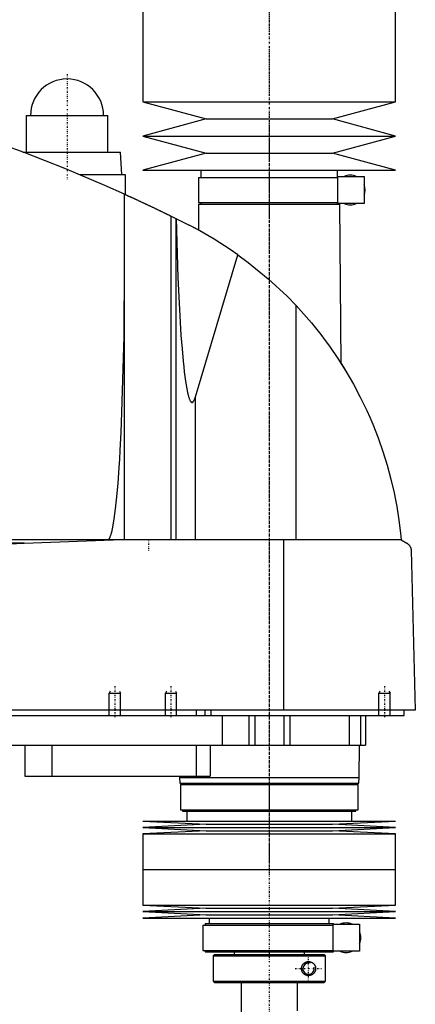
# Model space of a CAD drawing. Extents: x -168 to 602, y -1 to 818.
# Tile 5 of 6: x 461 to 602, y 288 to 639. Entities that reach past the tile are written whole.
import ezdxf

# ---------------------------------------------------------------- set-up
doc = ezdxf.new("R2010")
doc.units = 0
doc.linetypes.add('CENTER', pattern=[1.5, 0.45, -0.5, 0.05, -0.5])
for name, color, linetype in [('AM_0', 7, 'CONTINUOUS'), ('AM_10', 7, 'CONTINUOUS'), ('AM_7', 7, 'CENTER')]:
    doc.layers.add(name, color=color, linetype=linetype)

msp = doc.modelspace()

# ---------------------------------------------------------------- linework, layer by layer
at = {"layer": 'AM_0', "color": 7, "linetype": 'CONTINUOUS'}
for p, q in [((505, 676.5), (505, 609.4)), ((595, 609.4), (595, 676.5)), ((505, 609.4), (527.5, 603.3)), ((505, 609.4), (595, 609.4)), ((572.5, 603.3), (595, 609.4)), ((463.5, 604.5), (463.5, 591.5)), ((463.5, 604.5), (492.5, 604.5)), ((492.5, 591.5), (492.5, 604.5)), ((527.5, 603.3), (505, 597.2)), ((527.5, 603.3), (572.5, 603.3)), ((595, 597.2), (572.5, 603.3)), ((505, 597.2), (527.5, 591.1)), ((505, 597.2), (595, 597.2)), ((572.5, 591.1), (595, 597.2)), ((462.27, 591.5), (497, 591.5)), ((497.5, 583.5), (497, 591.5)), ((527.5, 591.1), (505, 585)), ((527.5, 591.1), (572.5, 591.1)), ((595, 585), (572.5, 591.1)), ((505, 585), (595, 585)), ((525.65, 585), (525.65, 582.5)), ((574.35, 582.5), (574.35, 585)), ((482.43, 583.5), (498.65, 583.5)), ((498.65, 583.5), (498.65, 576.44)), ((524.85, 582.5), (524.85, 573.5)), ((524.85, 582.5), (574.4, 582.5)), ((574.4, 582.8), (583.75, 582.8)), ((574.4, 573.2), (574.4, 582.8)), ((583.75, 582.8), (583.75, 573.2)), ((498.5, 453.55), (498.5, 576.51)), ((524.83, 573), (524.76, 563.77)), ((524.83, 573), (575.17, 573)), ((524.85, 573.5), (574.4, 573.5)), ((525.65, 573.5), (525.65, 573)), ((574.35, 573), (574.35, 573.5)), ((583.75, 573.2), (574.4, 573.2)), ((575.58, 516.27), (575.17, 573)), ((515.04, 453.55), (515.04, 568.71)), ((515.04, 568.71), (521.5, 565.5)), ((516.82, 453.55), (516.82, 567.84)), ((523, 564.72), (524.76, 563.77)), ((523.7, 504.43), (538.83, 554.95)), ((559.54, 453.55), (559.54, 536.88)), ((575.58, 516.26), (577, 514)), ((523.7, 453.55), (523.7, 504.43)), ((597, 453.55), (205.5, 453.55)), ((462.76, 452.35), (252.3, 452.35)), ((462.76, 452.35), (494.4, 453.55)), ((555.15, 393), (555.15, 453.55)), ((597, 453.55), (599, 452.35)), ((600.5, 449.85), (602, 393)), ((602, 393), (200.5, 393)), ((524, 393), (524, 391)), ((527, 393), (527, 391)), ((529.15, 393), (529.15, 391)), ((598, 391), (598, 393)), ((244, 391), (598, 391)), ((533.21, 391), (533.21, 380.5)), ((542.7, 391), (542.7, 380.5)), ((544.81, 391), (544.81, 380.5)), ((555.19, 391), (555.19, 380.5)), ((557.3, 391), (557.3, 380.5)), ((578.5, 391), (578.5, 380.5)), ((582.5, 391), (582.5, 380.5)), ((584.3, 391), (584.3, 380.5)), ((388, 380.5), (584.3, 380.5)), ((463, 380.5), (463, 369.5)), ((472.56, 380.5), (472.56, 369.5)), ((524, 380.5), (524, 369.5)), ((529, 380.5), (529, 369.5)), ((582, 369), (582.17, 380.5)), ((463, 369.5), (529, 369.5)), ((517.99, 369.5), (518, 369)), ((518, 369), (518.1, 367)), ((518, 369), (582, 369)), ((581.9, 367), (582, 369)), ((518.1, 367), (581.9, 367)), ((518.35, 366.5), (518.35, 357.5)), ((518.35, 366.5), (581.65, 366.5)), ((519.15, 367), (519.15, 366.5)), ((580.85, 366.5), (580.85, 367)), ((581.65, 357.5), (581.65, 366.5)), ((518.35, 357.5), (581.65, 357.5)), ((519.15, 357.5), (519.15, 357)), ((580.85, 357), (580.85, 357.5)), ((519.15, 357), (580.85, 357)), ((520.65, 357), (520.65, 353.5)), ((579.35, 353.5), (579.35, 357)), ((505, 353.5), (527.5, 352.35)), ((505, 353.5), (595, 353.5)), ((527.5, 352.35), (505, 351.2)), ((505, 351.2), (527.5, 350.05)), ((505, 351.2), (595, 351.2)), ((527.5, 352.35), (572.5, 352.35)), ((572.5, 352.35), (595, 353.5)), ((595, 351.2), (572.5, 352.35)), ((572.5, 350.05), (595, 351.2)), ((527.5, 350.05), (505, 348.9)), ((505, 348.9), (505, 336.25)), ((505, 348.9), (595, 348.9)), ((527.5, 350.05), (572.5, 350.05)), ((595, 348.9), (572.5, 350.05)), ((595, 336.25), (595, 348.9)), ((505, 336.25), (595, 336.25)), ((505, 336.25), (505, 323.6)), ((505, 336.25), (595, 336.25)), ((595, 323.6), (595, 336.25)), ((505, 323.6), (527.5, 322.45)), ((505, 323.6), (595, 323.6)), ((527.5, 322.45), (505, 321.3)), ((527.5, 322.45), (572.5, 322.45)), ((572.5, 322.45), (595, 323.6)), ((595, 321.3), (572.5, 322.45)), ((505, 321.3), (527.5, 320.15)), ((505, 321.3), (595, 321.3)), ((527.5, 320.15), (505, 319)), ((505, 319), (595, 319)), ((527.5, 320.15), (572.5, 320.15)), ((528.65, 319), (528.65, 317)), ((571.35, 317), (571.35, 319)), ((572.5, 320.15), (595, 321.3)), ((595, 319), (572.5, 320.15)), ((526.35, 316.5), (526.35, 307.5)), ((526.35, 316.5), (572.8, 316.5)), ((527.15, 317), (527.15, 316.5)), ((527.15, 317), (572.85, 317)), ((572.8, 316.8), (582.15, 316.8)), ((572.8, 307.2), (572.8, 316.8)), ((572.85, 316.8), (572.85, 317)), ((582.15, 316.8), (582.15, 307.2)), ((526.35, 307.5), (572.8, 307.5)), ((527.15, 307.5), (527.15, 307)), ((527.15, 307), (572.85, 307)), ((530.5, 306), (530, 305.5)), ((530, 305.5), (530, 296.5)), ((530, 305.5), (569.99, 305.5)), ((530.5, 306), (569.49, 306)), ((537.5, 307), (537.5, 306)), ((562.5, 306), (562.5, 307)), ((569.99, 305.5), (569.49, 306)), ((569.99, 296.5), (569.99, 305.5)), ((582.15, 307.2), (572.8, 307.2)), ((572.85, 307), (572.85, 307.2)), ((530, 296.5), (530.5, 296)), ((530, 296.5), (569.99, 296.5)), ((530.5, 296), (569.49, 296)), ((540, 296), (540, 266)), ((560, 286), (560, 296)), ((569.49, 296), (569.99, 296.5))]:
    msp.add_line(p, q, dxfattribs=at)
for points in [[(498.5, 576.51, 0), (491.43, 579.65, 0), (477.17, 585.67, 0), (462.76, 591.32, 0), (455.5, 594, 0)], [(498.5, 576.51, 0), (498.5, 576.51, 0), (498.51, 576.5, 0), (498.52, 576.5, 0), (498.53, 576.49, 0), (498.54, 576.49, 0), (498.56, 576.48, 0), (498.59, 576.46, 0), (498.63, 576.45, 0), (498.67, 576.43, 0), (498.73, 576.4, 0), (498.75, 576.39, 0), (498.78, 576.38, 0), (498.85, 576.35, 0), (498.91, 576.32, 0), (498.99, 576.28, 0), (499.07, 576.25, 0), (499.16, 576.21, 0), (499.21, 576.19, 0), (499.25, 576.16, 0), (499.35, 576.12, 0), (499.46, 576.07, 0), (499.51, 576.05, 0), (499.57, 576.02, 0), (499.68, 575.97, 0), (499.8, 575.92, 0), (499.86, 575.89, 0), (499.93, 575.86, 0), (500.05, 575.8, 0), (500.19, 575.74, 0), (500.32, 575.68, 0), (500.46, 575.61, 0), (500.6, 575.55, 0), (500.68, 575.52, 0), (500.75, 575.48, 0), (500.9, 575.41, 0), (501.05, 575.34, 0), (501.21, 575.27, 0), (501.37, 575.2, 0), (501.53, 575.12, 0), (501.62, 575.09, 0), (501.7, 575.05, 0), (501.87, 574.97, 0), (502.05, 574.89, 0), (502.23, 574.8, 0), (502.41, 574.72, 0), (502.6, 574.63, 0), (502.7, 574.59, 0), (502.79, 574.54, 0), (502.98, 574.45, 0), (503.18, 574.36, 0), (503.38, 574.27, 0), (503.58, 574.18, 0), (503.78, 574.08, 0), (503.88, 574.04, 0), (503.99, 573.99, 0), (504.19, 573.89, 0), (504.4, 573.8, 0), (504.61, 573.7, 0), (504.82, 573.6, 0), (505.03, 573.5, 0), (505.13, 573.46, 0), (505.24, 573.41, 0), (505.45, 573.31, 0), (505.66, 573.21, 0), (505.76, 573.16, 0), (505.87, 573.11, 0), (506.08, 573.01, 0), (506.29, 572.91, 0), (506.39, 572.86, 0), (506.5, 572.82, 0), (506.7, 572.72, 0), (506.91, 572.62, 0), (507.11, 572.53, 0), (507.32, 572.43, 0), (507.52, 572.33, 0), (507.63, 572.28, 0), (507.73, 572.23, 0), (507.94, 572.13, 0), (508.15, 572.04, 0), (508.36, 571.94, 0), (508.57, 571.84, 0), (508.78, 571.74, 0), (508.88, 571.69, 0), (508.99, 571.64, 0), (509.2, 571.54, 0), (509.41, 571.44, 0), (509.61, 571.34, 0), (509.82, 571.24, 0), (510.02, 571.14, 0), (510.13, 571.09, 0), (510.23, 571.04, 0), (510.43, 570.95, 0), (510.63, 570.85, 0), (510.83, 570.76, 0), (511.02, 570.66, 0), (511.21, 570.57, 0), (511.31, 570.53, 0), (511.4, 570.48, 0), (511.59, 570.39, 0), (511.77, 570.3, 0), (511.95, 570.22, 0), (512.13, 570.13, 0), (512.3, 570.05, 0), (512.38, 570.01, 0), (512.47, 569.97, 0), (512.63, 569.89, 0), (512.79, 569.81, 0), (512.87, 569.77, 0), (512.95, 569.73, 0), (513.1, 569.66, 0), (513.24, 569.59, 0), (513.32, 569.55, 0), (513.39, 569.52, 0), (513.53, 569.45, 0), (513.67, 569.38, 0), (513.81, 569.32, 0), (513.94, 569.25, 0), (514.07, 569.19, 0), (514.13, 569.16, 0), (514.19, 569.13, 0), (514.31, 569.07, 0), (514.42, 569.01, 0), (514.53, 568.96, 0), (514.64, 568.91, 0), (514.74, 568.86, 0), (514.79, 568.84, 0), (514.83, 568.82, 0), (514.92, 568.77, 0), (515, 568.73, 0), (515.04, 568.71, 0)], [(516.84, 567.83, 0), (517.47, 546.89, 0), (518.57, 526.37, 0), (518.94, 521.5, 0), (519.34, 517.13, 0), (519.54, 515.14, 0), (519.75, 513.29, 0), (520.19, 510, 0), (520.63, 507.28, 0), (520.9, 505.97, 0), (520.98, 505.63, 0), (521.06, 505.31, 0), (521.09, 505.15, 0), (521.13, 505, 0), (521.21, 504.72, 0), (521.29, 504.45, 0), (521.37, 504.19, 0), (521.45, 503.96, 0), (521.52, 503.74, 0), (521.56, 503.63, 0), (521.6, 503.53, 0), (521.68, 503.35, 0), (521.76, 503.18, 0), (521.84, 503.03, 0), (521.92, 502.89, 0), (521.97, 502.82, 0), (521.98, 502.8, 0), (521.99, 502.79, 0), (522, 502.78, 0), (522.01, 502.77, 0), (522.02, 502.75, 0), (522.03, 502.73, 0), (522.04, 502.72, 0), (522.05, 502.72, 0), (522.06, 502.7, 0), (522.07, 502.68, 0), (522.08, 502.68, 0), (522.09, 502.67, 0), (522.1, 502.65, 0), (522.11, 502.64, 0), (522.13, 502.63, 0), (522.14, 502.61, 0), (522.15, 502.6, 0), (522.16, 502.59, 0), (522.16, 502.59, 0), (522.18, 502.58, 0), (522.19, 502.56, 0), (522.2, 502.55, 0), (522.22, 502.54, 0), (522.23, 502.53, 0), (522.24, 502.53, 0), (522.24, 502.52, 0), (522.26, 502.51, 0), (522.27, 502.51, 0), (522.28, 502.5, 0), (522.28, 502.5, 0), (522.3, 502.49, 0), (522.31, 502.48, 0), (522.32, 502.48, 0), (522.32, 502.48, 0), (522.34, 502.47, 0), (522.35, 502.47, 0), (522.36, 502.46, 0), (522.38, 502.46, 0), (522.39, 502.45, 0), (522.4, 502.45, 0), (522.4, 502.45, 0), (522.42, 502.44, 0), (522.43, 502.44, 0), (522.44, 502.44, 0), (522.46, 502.44, 0), (522.47, 502.44, 0), (522.48, 502.44, 0), (522.48, 502.44, 0), (522.5, 502.44, 0), (522.51, 502.44, 0), (522.52, 502.44, 0), (522.52, 502.44, 0), (522.54, 502.44, 0), (522.55, 502.44, 0), (522.56, 502.44, 0), (522.56, 502.44, 0), (522.58, 502.44, 0), (522.59, 502.45, 0), (522.6, 502.45, 0), (522.62, 502.45, 0), (522.63, 502.46, 0), (522.64, 502.46, 0), (522.64, 502.46, 0), (522.66, 502.47, 0), (522.67, 502.47, 0), (522.68, 502.48, 0), (522.7, 502.49, 0), (522.71, 502.49, 0), (522.72, 502.5, 0), (522.72, 502.5, 0), (522.74, 502.51, 0), (522.75, 502.52, 0), (522.76, 502.53, 0), (522.78, 502.54, 0), (522.79, 502.55, 0), (522.8, 502.55, 0), (522.8, 502.56, 0), (522.82, 502.57, 0), (522.83, 502.58, 0), (522.84, 502.59, 0), (522.86, 502.61, 0), (522.87, 502.62, 0), (522.88, 502.63, 0), (522.88, 502.63, 0), (522.9, 502.65, 0), (522.91, 502.66, 0), (522.92, 502.68, 0), (522.94, 502.69, 0), (522.95, 502.71, 0), (522.96, 502.72, 0), (522.96, 502.72, 0), (522.97, 502.74, 0), (522.99, 502.76, 0), (522.99, 502.77, 0), (523, 502.78, 0), (523.01, 502.8, 0), (523.03, 502.81, 0), (523.03, 502.82, 0), (523.04, 502.83, 0), (523.05, 502.85, 0), (523.07, 502.87, 0), (523.11, 502.95, 0), (523.19, 503.09, 0), (523.27, 503.25, 0), (523.35, 503.42, 0), (523.43, 503.62, 0), (523.47, 503.72, 0), (523.51, 503.83, 0), (523.59, 504.05, 0), (523.67, 504.3, 0), (523.7, 504.43, 0)], [(538.83, 554.95, 0), (536.05, 556.88, 0), (530.36, 560.54, 0), (524.49, 563.92, 0), (521.5, 565.5, 0)], [(538.83, 554.95, 0), (542.52, 552.23, 0), (549.63, 546.42, 0), (556.34, 540.17, 0), (559.54, 536.88, 0)], [(492.5, 453.55, 0), (492.51, 453.55, 0), (492.52, 453.55, 0), (492.54, 453.55, 0), (492.54, 453.55, 0), (492.55, 453.55, 0), (492.57, 453.56, 0), (492.58, 453.56, 0), (492.59, 453.56, 0), (492.61, 453.57, 0), (492.62, 453.57, 0), (492.63, 453.57, 0), (492.64, 453.58, 0), (492.65, 453.58, 0), (492.67, 453.59, 0), (492.68, 453.59, 0), (492.7, 453.6, 0), (492.71, 453.61, 0), (492.72, 453.61, 0), (492.73, 453.62, 0), (492.74, 453.63, 0), (492.75, 453.64, 0), (492.76, 453.64, 0), (492.77, 453.65, 0), (492.78, 453.66, 0), (492.8, 453.67, 0), (492.81, 453.68, 0), (492.81, 453.68, 0), (492.83, 453.7, 0), (492.84, 453.71, 0), (492.86, 453.72, 0), (492.87, 453.74, 0), (492.89, 453.75, 0), (492.89, 453.76, 0), (492.9, 453.77, 0), (492.91, 453.78, 0), (492.93, 453.8, 0), (492.94, 453.82, 0), (492.96, 453.83, 0), (492.97, 453.85, 0), (492.98, 453.86, 0), (492.99, 453.87, 0), (493, 453.89, 0), (493.02, 453.91, 0), (493.03, 453.93, 0), (493.04, 453.95, 0), (493.06, 453.98, 0), (493.07, 453.99, 0), (493.07, 454, 0), (493.09, 454.02, 0), (493.1, 454.04, 0), (493.15, 454.13, 0), (493.24, 454.3, 0), (493.28, 454.39, 0), (493.33, 454.48, 0), (493.41, 454.69, 0), (493.5, 454.91, 0), (493.58, 455.16, 0), (493.67, 455.43, 0), (493.76, 455.72, 0), (493.8, 455.87, 0), (493.84, 456.02, 0), (493.93, 456.35, 0), (494.01, 456.7, 0), (494.05, 456.88, 0), (494.3, 458.08, 0), (494.8, 460.99, 0), (495.27, 464.6, 0), (495.72, 468.86, 0), (496.15, 473.75, 0), (496.55, 479.24, 0), (496.74, 482.19, 0), (496.92, 485.27, 0), (497.26, 491.8, 0), (497.56, 498.79, 0), (498.3, 526.02, 0), (498.5, 551.32, 0)], [(559.54, 536.88, 0), (561.41, 534.84, 0), (564.99, 530.74, 0), (568.3, 526.61, 0), (569.89, 524.51, 0), (571.45, 522.38, 0), (574.44, 518.03, 0), (577.27, 513.55, 0), (579.93, 508.97, 0), (582.42, 504.3, 0), (584.72, 499.54, 0), (585.8, 497.14, 0), (586.83, 494.73, 0), (588.74, 489.87, 0), (590.47, 484.97, 0), (591.99, 480.06, 0), (593.33, 475.15, 0), (594.47, 470.25, 0), (594.97, 467.82, 0), (595.42, 465.39, 0), (596.18, 460.59, 0), (596.77, 455.87, 0), (597, 453.55, 0)], [(457.28, 452.16, 0), (462.76, 452.35, 0)], [(599, 452.35, 0), (599.06, 452.32, 0), (599.17, 452.25, 0), (599.27, 452.17, 0), (599.33, 452.13, 0), (599.38, 452.09, 0), (599.48, 452.01, 0), (599.58, 451.91, 0), (599.67, 451.82, 0), (599.77, 451.72, 0), (599.86, 451.61, 0), (599.9, 451.56, 0), (599.94, 451.5, 0), (600.02, 451.38, 0), (600.1, 451.25, 0), (600.18, 451.09, 0), (600.26, 450.93, 0), (600.3, 450.82, 0), (600.32, 450.79, 0), (600.33, 450.76, 0), (600.33, 450.74, 0), (600.34, 450.72, 0), (600.35, 450.69, 0), (600.36, 450.66, 0), (600.37, 450.64, 0), (600.37, 450.62, 0), (600.38, 450.59, 0), (600.39, 450.55, 0), (600.4, 450.54, 0), (600.4, 450.52, 0), (600.41, 450.48, 0), (600.42, 450.44, 0), (600.43, 450.4, 0), (600.44, 450.36, 0), (600.45, 450.32, 0), (600.45, 450.3, 0), (600.46, 450.28, 0), (600.46, 450.23, 0), (600.47, 450.18, 0), (600.48, 450.13, 0), (600.48, 450.08, 0), (600.49, 450.03, 0), (600.49, 450.01, 0), (600.49, 449.98, 0), (600.5, 449.93, 0), (600.5, 449.9, 0), (600.5, 449.89, 0), (600.5, 449.88, 0), (600.5, 449.88, 0), (600.5, 449.87, 0), (600.5, 449.86, 0), (600.5, 449.85, 0), (600.5, 449.85, 0)], [(561.5, 301, 0), (561.5, 301.01, 0), (561.5, 301.04, 0), (561.5, 301.07, 0), (561.5, 301.09, 0), (561.5, 301.1, 0), (561.5, 301.13, 0), (561.5, 301.16, 0), (561.51, 301.19, 0), (561.51, 301.22, 0), (561.51, 301.24, 0), (561.51, 301.26, 0), (561.52, 301.27, 0), (561.52, 301.3, 0), (561.52, 301.33, 0), (561.53, 301.36, 0), (561.53, 301.39, 0), (561.54, 301.42, 0), (561.54, 301.43, 0), (561.54, 301.45, 0), (561.55, 301.48, 0), (561.55, 301.5, 0), (561.55, 301.52, 0), (561.56, 301.53, 0), (561.56, 301.56, 0), (561.57, 301.59, 0), (561.57, 301.6, 0), (561.58, 301.62, 0), (561.59, 301.65, 0), (561.59, 301.68, 0), (561.6, 301.7, 0), (561.61, 301.73, 0), (561.62, 301.76, 0), (561.62, 301.77, 0), (561.63, 301.79, 0), (561.64, 301.82, 0), (561.65, 301.84, 0), (561.66, 301.87, 0), (561.67, 301.9, 0), (561.68, 301.92, 0), (561.68, 301.94, 0), (561.69, 301.95, 0), (561.7, 301.98, 0), (561.71, 302.01, 0), (561.72, 302.03, 0), (561.73, 302.06, 0), (561.75, 302.08, 0), (561.75, 302.1, 0), (561.76, 302.11, 0), (561.77, 302.13, 0), (561.79, 302.16, 0), (561.8, 302.19, 0), (561.81, 302.21, 0), (561.83, 302.23, 0), (561.83, 302.25, 0), (561.84, 302.26, 0), (561.85, 302.28, 0), (561.87, 302.31, 0), (561.88, 302.33, 0), (561.9, 302.35, 0), (561.91, 302.38, 0), (561.92, 302.39, 0), (561.93, 302.4, 0), (561.94, 302.42, 0), (561.96, 302.45, 0), (561.97, 302.46, 0), (562.02, 302.52, 0), (562.12, 302.64, 0), (562.22, 302.75, 0), (562.33, 302.86, 0), (562.44, 302.96, 0), (562.56, 303.05, 0), (562.62, 303.09, 0), (562.69, 303.13, 0), (562.81, 303.2, 0), (562.94, 303.27, 0), (563.01, 303.29, 0), (563.07, 303.32, 0), (563.21, 303.37, 0), (563.34, 303.41, 0), (563.41, 303.43, 0), (563.47, 303.44, 0), (563.6, 303.47, 0), (563.73, 303.49, 0), (563.86, 303.5, 0), (563.98, 303.5, 0), (564.11, 303.5, 0), (564.17, 303.49, 0), (564.23, 303.49, 0), (564.35, 303.47, 0), (564.48, 303.45, 0), (564.6, 303.43, 0), (564.72, 303.39, 0), (564.84, 303.35, 0), (564.9, 303.33, 0), (564.96, 303.31, 0), (565.08, 303.26, 0), (565.19, 303.2, 0), (565.3, 303.13, 0), (565.41, 303.06, 0), (565.51, 302.99, 0), (565.56, 302.95, 0), (565.61, 302.91, 0), (565.71, 302.82, 0), (565.8, 302.73, 0), (565.89, 302.64, 0), (565.97, 302.53, 0), (566.06, 302.42, 0), (566.1, 302.36, 0), (566.13, 302.3, 0), (566.21, 302.17, 0), (566.25, 302.09, 0), (566.26, 302.07, 0), (566.27, 302.05, 0), (566.28, 302.04, 0), (566.28, 302.02, 0), (566.29, 302, 0), (566.3, 301.98, 0), (566.31, 301.95, 0), (566.32, 301.93, 0), (566.33, 301.9, 0), (566.34, 301.89, 0), (566.34, 301.88, 0), (566.35, 301.85, 0), (566.36, 301.83, 0), (566.37, 301.8, 0), (566.38, 301.78, 0), (566.38, 301.75, 0), (566.39, 301.74, 0), (566.39, 301.73, 0), (566.4, 301.7, 0), (566.41, 301.68, 0), (566.41, 301.65, 0), (566.42, 301.62, 0), (566.43, 301.6, 0), (566.43, 301.58, 0), (566.43, 301.57, 0), (566.44, 301.54, 0), (566.45, 301.52, 0), (566.45, 301.5, 0), (566.45, 301.49, 0), (566.46, 301.46, 0), (566.46, 301.43, 0), (566.46, 301.42, 0), (566.47, 301.41, 0), (566.47, 301.38, 0), (566.48, 301.35, 0), (566.48, 301.32, 0), (566.48, 301.3, 0), (566.49, 301.27, 0), (566.49, 301.25, 0), (566.49, 301.24, 0), (566.49, 301.21, 0), (566.49, 301.18, 0), (566.5, 301.16, 0), (566.5, 301.13, 0), (566.5, 301.1, 0), (566.5, 301.09, 0), (566.5, 301.07, 0), (566.5, 301.04, 0), (566.5, 301.01, 0), (566.5, 301, 0), (566.5, 300.99, 0), (566.5, 300.96, 0), (566.5, 300.93, 0), (566.5, 300.91, 0), (566.5, 300.9, 0), (566.5, 300.87, 0), (566.5, 300.84, 0), (566.49, 300.82, 0), (566.49, 300.79, 0), (566.49, 300.76, 0), (566.49, 300.75, 0), (566.49, 300.73, 0), (566.48, 300.7, 0), (566.48, 300.68, 0), (566.48, 300.65, 0), (566.47, 300.62, 0), (566.47, 300.59, 0), (566.46, 300.58, 0), (566.46, 300.57, 0), (566.46, 300.54, 0), (566.45, 300.51, 0), (566.45, 300.5, 0), (566.45, 300.48, 0), (566.44, 300.46, 0), (566.43, 300.43, 0), (566.43, 300.42, 0), (566.43, 300.4, 0), (566.42, 300.38, 0), (566.41, 300.35, 0), (566.41, 300.32, 0), (566.4, 300.3, 0), (566.39, 300.27, 0), (566.39, 300.26, 0), (566.38, 300.25, 0), (566.38, 300.22, 0), (566.37, 300.2, 0), (566.36, 300.17, 0), (566.35, 300.15, 0), (566.34, 300.12, 0), (566.34, 300.11, 0), (566.33, 300.1, 0), (566.32, 300.07, 0), (566.31, 300.05, 0), (566.3, 300.02, 0), (566.29, 300, 0), (566.28, 299.98, 0), (566.28, 299.96, 0), (566.27, 299.95, 0), (566.26, 299.93, 0), (566.25, 299.91, 0), (566.21, 299.83, 0), (566.13, 299.7, 0), (566.1, 299.64, 0), (566.06, 299.58, 0), (565.97, 299.47, 0), (565.89, 299.36, 0), (565.8, 299.27, 0), (565.71, 299.18, 0), (565.61, 299.09, 0), (565.56, 299.05, 0), (565.51, 299.01, 0), (565.41, 298.94, 0), (565.3, 298.87, 0), (565.19, 298.8, 0), (565.08, 298.74, 0), (564.96, 298.69, 0), (564.9, 298.67, 0), (564.84, 298.65, 0), (564.72, 298.61, 0), (564.6, 298.57, 0), (564.48, 298.55, 0), (564.35, 298.53, 0), (564.23, 298.51, 0), (564.17, 298.51, 0), (564.11, 298.5, 0), (563.98, 298.5, 0), (563.86, 298.5, 0), (563.73, 298.51, 0), (563.6, 298.53, 0), (563.47, 298.56, 0), (563.41, 298.57, 0), (563.34, 298.59, 0), (563.21, 298.63, 0), (563.07, 298.68, 0), (563.01, 298.71, 0), (562.94, 298.73, 0), (562.81, 298.8, 0), (562.69, 298.87, 0), (562.62, 298.91, 0), (562.56, 298.95, 0), (562.44, 299.04, 0), (562.33, 299.14, 0), (562.22, 299.25, 0), (562.12, 299.36, 0), (562.02, 299.48, 0), (561.97, 299.54, 0), (561.96, 299.55, 0), (561.94, 299.58, 0), (561.93, 299.6, 0), (561.92, 299.61, 0), (561.91, 299.62, 0), (561.9, 299.65, 0), (561.88, 299.67, 0), (561.87, 299.69, 0), (561.85, 299.72, 0), (561.84, 299.74, 0), (561.83, 299.75, 0), (561.83, 299.77, 0), (561.81, 299.79, 0), (561.8, 299.81, 0), (561.79, 299.84, 0), (561.77, 299.87, 0), (561.76, 299.89, 0), (561.75, 299.9, 0), (561.75, 299.92, 0), (561.73, 299.94, 0), (561.72, 299.97, 0), (561.71, 299.99, 0), (561.7, 300.02, 0), (561.69, 300.05, 0), (561.68, 300.06, 0), (561.68, 300.08, 0), (561.67, 300.1, 0), (561.66, 300.13, 0), (561.65, 300.16, 0), (561.64, 300.18, 0), (561.63, 300.21, 0), (561.62, 300.23, 0), (561.62, 300.24, 0), (561.61, 300.27, 0), (561.6, 300.3, 0), (561.59, 300.32, 0), (561.59, 300.35, 0), (561.58, 300.38, 0), (561.57, 300.4, 0), (561.57, 300.41, 0), (561.56, 300.44, 0), (561.56, 300.47, 0), (561.55, 300.48, 0), (561.55, 300.5, 0), (561.55, 300.52, 0), (561.54, 300.55, 0), (561.54, 300.57, 0), (561.54, 300.58, 0), (561.53, 300.61, 0), (561.53, 300.64, 0), (561.52, 300.67, 0), (561.52, 300.7, 0), (561.52, 300.73, 0), (561.51, 300.74, 0), (561.51, 300.76, 0), (561.51, 300.78, 0), (561.51, 300.81, 0), (561.5, 300.84, 0), (561.5, 300.87, 0), (561.5, 300.9, 0), (561.5, 300.91, 0), (561.5, 300.93, 0), (561.5, 300.96, 0), (561.5, 300.99, 0), (561.5, 301, 0)]]:
    msp.add_polyline3d(points, dxfattribs=at)
for centre, radius, start, end in [((478, 604.5), 13, 0, 180), ((578.85, 578), 5.25, 66.1045, 113.8955), ((578.85, 578), 5.25, 338.9605, 21.0395), ((578.85, 578), 5.25, 246.1045, 293.8955), ((577.35, 312), 5.25, 66.1045, 113.8955), ((577.35, 312), 5.25, 336.1045, 23.8955), ((577.35, 312), 5.25, 246.1045, 293.8955)]:
    msp.add_arc(centre, radius, start, end, dxfattribs=at)
at = {"layer": 'AM_10', "color": 7, "linetype": 'CONTINUOUS'}
for p, q in [((493.38, 399.66), (493, 399)), ((496.62, 399.66), (497, 399)), ((513.38, 399.66), (513, 399)), ((516.62, 399.66), (517, 399)), ((589.38, 399.66), (589, 399)), ((592.62, 399.66), (593, 399)), ((493, 391), (493, 399)), ((493, 399), (497, 399)), ((497, 391), (497, 399)), ((513, 391), (513, 399)), ((513, 399), (517, 399)), ((517, 391), (517, 399)), ((589, 391), (589, 399)), ((589, 399), (593, 399)), ((593, 391), (593, 399))]:
    msp.add_line(p, q, dxfattribs=at)
msp.add_arc((564, 301), 2.01, 75, 15, dxfattribs=at)
at = {"layer": 'AM_7', "color": 4, "linetype": 'CENTER'}
for p, q in [((550, 818.3), (550, 239.7)), ((550, 681.67), (550, 567.83)), ((478, 619.2), (478, 581.8)), ((464.35, 604.5), (491.65, 604.5)), ((550, 600.89), (550, 339.31)), ((507, 453.75), (507, 449.35)), ((495, 401.5), (495, 390.5)), ((515, 401.5), (515, 390.5)), ((591, 401.5), (591, 390.5)), ((550, 368.54), (550, 334.71)), ((550, 337.76), (550, 304.49)), ((564, 296.27), (564, 305.73)), ((559.27, 301), (568.73, 301))]:
    msp.add_line(p, q, dxfattribs=at)

doc.saveas('drawing.dxf')
